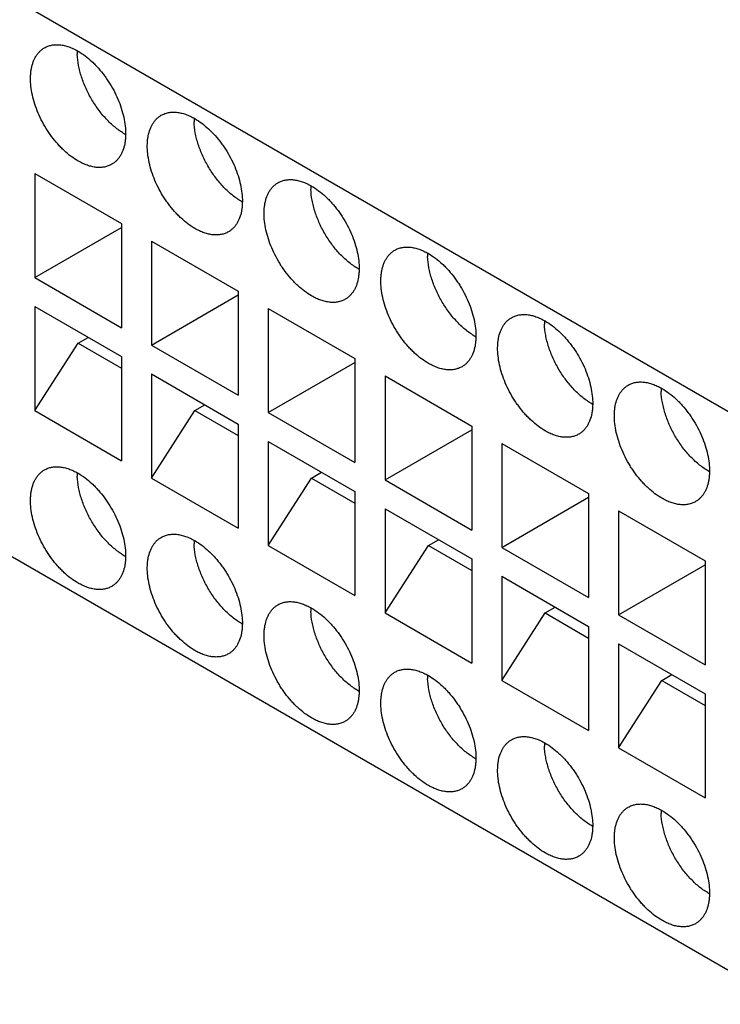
# Model space of a CAD drawing. Header units: inches. Extents: x 0 to 22, y 0 to 17.
# Tile 12 of 15: x 17.2 to 18.4, y 13.5 to 15.2. Entities that reach past the tile are written whole.
import ezdxf

# ---------------------------------------------------------------- set-up
doc = ezdxf.new("R2010")
doc.units = ezdxf.units.IN
doc.header["$LTSCALE"] = 1.21
doc.header["$MEASUREMENT"] = 0
doc.layers.get('0').update_dxf_attribs({"linetype": 'CONTINUOUS'})
doc.layers.add('02___PRT_ALL_AXES', color=7, linetype='CONTINUOUS')

msp = doc.modelspace()

# ---------------------------------------------------------------- linework, layer by layer
at = {"color": 7, "linetype": 'CONTINUOUS'}
for p, q in [((16.4216, 15.6695), (19.9293, 13.6442)), ((17.2262, 14.9333), (17.2262, 14.7598)), ((17.2262, 14.9333), (17.371, 14.8498)), ((17.371, 14.8498), (17.371, 14.6762)), ((17.2262, 14.7598), (17.371, 14.8433)), ((17.4211, 14.8208), (17.4211, 14.6472)), ((17.4211, 14.8208), (17.5658, 14.7372)), ((17.2262, 14.7598), (17.371, 14.6762)), ((16.4216, 14.7373), (19.9293, 12.712)), ((17.5658, 14.7372), (17.5658, 14.5637)), ((17.4211, 14.6472), (17.5658, 14.7308)), ((17.2262, 14.7115), (17.2262, 14.538)), ((17.2262, 14.7115), (17.371, 14.628)), ((17.6159, 14.7083), (17.6159, 14.5347)), ((17.6159, 14.7083), (17.7607, 14.6247)), ((17.2262, 14.538), (17.2986, 14.6505)), ((17.2986, 14.6505), (17.3153, 14.6601)), ((17.2986, 14.6505), (17.371, 14.6087)), ((17.4211, 14.6472), (17.5658, 14.5637)), ((17.371, 14.628), (17.371, 14.4544)), ((17.6159, 14.5347), (17.7607, 14.6183)), ((17.7607, 14.6247), (17.7607, 14.4511)), ((17.4211, 14.599), (17.4211, 14.4254)), ((17.4211, 14.599), (17.5658, 14.5154)), ((17.8108, 14.5958), (17.8108, 14.4222)), ((17.8108, 14.5958), (17.9556, 14.5122)), ((17.2262, 14.538), (17.371, 14.4544)), ((17.4211, 14.4254), (17.4934, 14.538)), ((17.4934, 14.538), (17.5101, 14.5476)), ((17.4934, 14.538), (17.5658, 14.4962)), ((17.6159, 14.5347), (17.7607, 14.4511)), ((17.5658, 14.5154), (17.5658, 14.3419)), ((17.8108, 14.4222), (17.9556, 14.5058)), ((17.9556, 14.5122), (17.9556, 14.3386)), ((17.6159, 14.4865), (17.6159, 14.3129)), ((17.6159, 14.4865), (17.7607, 14.4029)), ((18.0057, 14.4833), (18.0057, 14.3097)), ((18.0057, 14.4833), (18.1504, 14.3997)), ((17.4211, 14.4254), (17.5658, 14.3419)), ((17.6159, 14.3129), (17.6883, 14.4254)), ((17.6883, 14.4254), (17.705, 14.4351)), ((17.6883, 14.4254), (17.7607, 14.3836)), ((17.8108, 14.4222), (17.9556, 14.3386)), ((17.7607, 14.4029), (17.7607, 14.2293)), ((18.0057, 14.3097), (18.1504, 14.3933)), ((18.1504, 14.3997), (18.1504, 14.2261)), ((17.8108, 14.374), (17.8108, 14.2004)), ((17.8108, 14.374), (17.9556, 14.2904)), ((18.2006, 14.3708), (18.2006, 14.1972)), ((18.2006, 14.3708), (18.3453, 14.2872)), ((17.8832, 14.3129), (17.8999, 14.3226)), ((17.6159, 14.3129), (17.7607, 14.2293)), ((17.8108, 14.2004), (17.8832, 14.3129)), ((17.8832, 14.3129), (17.9556, 14.2711)), ((18.0057, 14.3097), (18.1504, 14.2261)), ((17.9556, 14.2904), (17.9556, 14.1168)), ((18.2006, 14.1972), (18.3453, 14.2808)), ((18.3453, 14.2872), (18.3453, 14.1136)), ((18.0057, 14.2615), (18.0057, 14.0879)), ((18.0057, 14.2615), (18.1504, 14.1779)), ((18.0781, 14.2004), (18.0948, 14.21)), ((17.8108, 14.2004), (17.9556, 14.1168)), ((18.0057, 14.0879), (18.0781, 14.2004)), ((18.0781, 14.2004), (18.1504, 14.1586)), ((18.2006, 14.1972), (18.3453, 14.1136)), ((18.1504, 14.1779), (18.1504, 14.0043)), ((18.2006, 14.149), (18.2006, 13.9754)), ((18.2006, 14.149), (18.3453, 14.0654)), ((18.2729, 14.0879), (18.2896, 14.0975)), ((18.0057, 14.0879), (18.1504, 14.0043)), ((18.2006, 13.9754), (18.2729, 14.0879)), ((18.2729, 14.0879), (18.3453, 14.0461)), ((18.3453, 14.0654), (18.3453, 13.8918)), ((18.2006, 13.9754), (18.3453, 13.8918))]:
    msp.add_line(p, q, dxfattribs=at)
at = {"layer": '02___PRT_ALL_AXES', "color": 7, "linetype": 'CONTINUOUS'}
for centre, radius, start, end in [((17.4066, 15.1367), 0.1094, 179.2036, 182.3125), ((17.6015, 15.0241), 0.1094, 179.2036, 182.3125), ((17.4282, 15.0888), 0.1034, 239.9976, 240.8472), ((17.7963, 14.9116), 0.1094, 179.2036, 182.3125), ((17.6231, 14.9763), 0.1034, 239.9976, 240.8472), ((17.9912, 14.7991), 0.1094, 179.2036, 182.3125), ((17.818, 14.8638), 0.1034, 239.9976, 240.8472), ((18.1861, 14.6866), 0.1094, 179.2036, 182.3125), ((18.0129, 14.7513), 0.1034, 239.9976, 240.8472), ((18.381, 14.5741), 0.1094, 179.2036, 182.3125), ((18.2077, 14.6388), 0.1034, 239.9976, 240.8472), ((18.4026, 14.5262), 0.1034, 239.9976, 240.8472), ((17.4066, 14.4327), 0.1094, 179.2036, 182.3125), ((17.6015, 14.3202), 0.1094, 179.2036, 182.3125), ((17.4282, 14.3849), 0.1034, 239.9976, 240.8472), ((17.7963, 14.2077), 0.1094, 179.2036, 182.3125), ((17.6231, 14.2723), 0.1034, 239.9976, 240.8472), ((17.9912, 14.0951), 0.1094, 179.2036, 182.3125), ((17.818, 14.1598), 0.1034, 239.9976, 240.8472), ((18.1861, 13.9826), 0.1094, 179.2036, 182.3125), ((18.0129, 14.0473), 0.1034, 239.9976, 240.8472), ((18.381, 13.8701), 0.1094, 179.2036, 182.3125), ((18.2077, 13.9348), 0.1034, 239.9976, 240.8472), ((18.4026, 13.8223), 0.1034, 239.9976, 240.8472)]:
    msp.add_arc(centre, radius, start, end, dxfattribs=at)
for points, knots in [([(17.2986, 14.9542), (17.2945, 14.9566), (17.2865, 14.9619), (17.2772, 14.9698), (17.2699, 14.9769), (17.2627, 14.9846), (17.256, 14.9929), (17.2497, 15.0018), (17.2437, 15.011), (17.2371, 15.023), (17.2303, 15.0378), (17.2251, 15.0528), (17.2214, 15.0677), (17.2194, 15.0821), (17.2191, 15.0937), (17.2197, 15.1024), (17.2209, 15.1104), (17.223, 15.118), (17.2259, 15.1248), (17.2285, 15.1294), (17.2314, 15.1336), (17.2348, 15.1373), (17.2384, 15.1404), (17.2411, 15.1422), (17.2425, 15.143)], [0, 0, 0, 0, 0.062335, 0.128715, 0.163168, 0.198321, 0.270276, 0.306859, 0.343664, 0.417387, 0.490402, 0.561677, 0.630266, 0.695344, 0.756283, 0.785089, 0.81275, 0.864642, 0.889025, 0.912472, 0.935113, 0.957114, 0.978671, 1, 1, 1, 1]), ([(17.2425, 15.143), (17.2443, 15.1441), (17.2482, 15.1459), (17.2545, 15.1477), (17.2613, 15.1484), (17.2684, 15.1482), (17.2757, 15.1469), (17.2833, 15.1447), (17.291, 15.1416), (17.296, 15.1389), (17.2986, 15.1375)], [0, 0, 0, 0, 0.108017, 0.218067, 0.33198, 0.451313, 0.577244, 0.710595, 0.851595, 1, 1, 1, 1]), ([(17.3765, 14.9992), (17.374, 15.0007), (17.3688, 15.004), (17.3614, 15.0095), (17.354, 15.0158), (17.3469, 15.0228), (17.34, 15.0304), (17.3335, 15.0385), (17.3274, 15.0471), (17.3217, 15.0561), (17.3165, 15.0654), (17.3118, 15.075), (17.3077, 15.0846), (17.3043, 15.0944), (17.3015, 15.1041), (17.2987, 15.1166), (17.2975, 15.1261), (17.2973, 15.1322)], [0, 0, 0, 0, 0.055512, 0.113568, 0.173853, 0.236035, 0.299797, 0.36481, 0.430725, 0.497149, 0.563673, 0.629893, 0.695417, 0.759861, 0.822859, 0.884087, 1, 1, 1, 1]), ([(17.2986, 15.1375), (17.3026, 15.1351), (17.3106, 15.1298), (17.3199, 15.1219), (17.3272, 15.1148), (17.3344, 15.1071), (17.3412, 15.0988), (17.3474, 15.0899), (17.3534, 15.0807), (17.3601, 15.0687), (17.3668, 15.0539), (17.372, 15.0388), (17.3757, 15.024), (17.3778, 15.0096), (17.3781, 14.998), (17.3774, 14.9892), (17.3762, 14.9812), (17.3742, 14.9737), (17.3712, 14.9669), (17.3687, 14.9623), (17.3657, 14.9581), (17.3624, 14.9544), (17.3587, 14.9512), (17.3561, 14.9495), (17.3547, 14.9487)], [0, 0, 0, 0, 0.062335, 0.128715, 0.163168, 0.198321, 0.270276, 0.306859, 0.343664, 0.417387, 0.490402, 0.561677, 0.630266, 0.695344, 0.756283, 0.785089, 0.81275, 0.864642, 0.889025, 0.912472, 0.935113, 0.957114, 0.978671, 1, 1, 1, 1]), ([(17.4934, 14.8417), (17.4894, 14.844), (17.4814, 14.8494), (17.4721, 14.8572), (17.4648, 14.8643), (17.4576, 14.8721), (17.4508, 14.8804), (17.4446, 14.8893), (17.4386, 14.8985), (17.4319, 14.9105), (17.4252, 14.9253), (17.42, 14.9403), (17.4163, 14.9552), (17.4142, 14.9696), (17.4139, 14.9812), (17.4146, 14.9899), (17.4158, 14.9979), (17.4179, 15.0055), (17.4208, 15.0123), (17.4234, 15.0169), (17.4263, 15.0211), (17.4296, 15.0247), (17.4333, 15.0279), (17.436, 15.0297), (17.4373, 15.0305)], [0, 0, 0, 0, 0.062335, 0.128715, 0.163168, 0.198321, 0.270276, 0.306859, 0.343664, 0.417387, 0.490402, 0.561677, 0.630266, 0.695344, 0.756283, 0.785089, 0.81275, 0.864642, 0.889025, 0.912472, 0.935113, 0.957114, 0.978671, 1, 1, 1, 1]), ([(17.4373, 15.0305), (17.4392, 15.0316), (17.4431, 15.0334), (17.4494, 15.0351), (17.4561, 15.0359), (17.4632, 15.0356), (17.4706, 15.0344), (17.4782, 15.0322), (17.4859, 15.029), (17.4909, 15.0264), (17.4934, 15.0249)], [0, 0, 0, 0, 0.108017, 0.218067, 0.33198, 0.451313, 0.577244, 0.710595, 0.851595, 1, 1, 1, 1]), ([(17.5714, 14.8867), (17.5688, 14.8882), (17.5637, 14.8915), (17.5562, 14.897), (17.5489, 14.9033), (17.5418, 14.9103), (17.5349, 14.9179), (17.5284, 14.926), (17.5223, 14.9346), (17.5166, 14.9436), (17.5114, 14.9529), (17.5067, 14.9624), (17.5026, 14.9721), (17.4991, 14.9818), (17.4963, 14.9915), (17.4935, 15.0041), (17.4924, 15.0135), (17.4921, 15.0197)], [0, 0, 0, 0, 0.055512, 0.113568, 0.173853, 0.236035, 0.299797, 0.36481, 0.430725, 0.497149, 0.563673, 0.629893, 0.695417, 0.759861, 0.822859, 0.884087, 1, 1, 1, 1]), ([(17.4934, 15.0249), (17.4975, 15.0226), (17.5055, 15.0173), (17.5148, 15.0094), (17.5221, 15.0023), (17.5293, 14.9946), (17.536, 14.9862), (17.5423, 14.9774), (17.5483, 14.9682), (17.555, 14.9562), (17.5617, 14.9413), (17.5669, 14.9263), (17.5706, 14.9115), (17.5726, 14.8971), (17.5729, 14.8855), (17.5723, 14.8767), (17.5711, 14.8687), (17.569, 14.8612), (17.5661, 14.8543), (17.5635, 14.8497), (17.5606, 14.8456), (17.5573, 14.8419), (17.5536, 14.8387), (17.5509, 14.837), (17.5496, 14.8362)], [0, 0, 0, 0, 0.062335, 0.128715, 0.163168, 0.198321, 0.270276, 0.306859, 0.343664, 0.417387, 0.490402, 0.561677, 0.630266, 0.695344, 0.756283, 0.785089, 0.81275, 0.864642, 0.889025, 0.912472, 0.935113, 0.957114, 0.978671, 1, 1, 1, 1]), ([(17.3547, 14.9487), (17.3528, 14.9476), (17.3489, 14.9458), (17.3426, 14.944), (17.3359, 14.9433), (17.3288, 14.9435), (17.3214, 14.9448), (17.3139, 14.947), (17.3062, 14.9501), (17.3011, 14.9528), (17.2986, 14.9542)], [0, 0, 0, 0, 0.108017, 0.218067, 0.33198, 0.451313, 0.577244, 0.710595, 0.851595, 1, 1, 1, 1]), ([(17.6883, 14.7292), (17.6843, 14.7315), (17.6763, 14.7369), (17.6669, 14.7447), (17.6597, 14.7518), (17.6525, 14.7596), (17.6457, 14.7679), (17.6394, 14.7768), (17.6335, 14.786), (17.6268, 14.798), (17.6201, 14.8128), (17.6148, 14.8278), (17.6112, 14.8427), (17.6091, 14.8571), (17.6088, 14.8687), (17.6095, 14.8774), (17.6107, 14.8854), (17.6127, 14.8929), (17.6157, 14.8998), (17.6182, 14.9044), (17.6212, 14.9085), (17.6245, 14.9122), (17.6282, 14.9154), (17.6308, 14.9172), (17.6322, 14.918)], [0, 0, 0, 0, 0.062335, 0.128715, 0.163168, 0.198321, 0.270276, 0.306859, 0.343664, 0.417387, 0.490402, 0.561677, 0.630266, 0.695344, 0.756283, 0.785089, 0.81275, 0.864642, 0.889025, 0.912472, 0.935113, 0.957114, 0.978671, 1, 1, 1, 1]), ([(17.6322, 14.918), (17.6341, 14.919), (17.638, 14.9209), (17.6443, 14.9226), (17.651, 14.9234), (17.6581, 14.9231), (17.6655, 14.9219), (17.673, 14.9197), (17.6807, 14.9165), (17.6858, 14.9139), (17.6883, 14.9124)], [0, 0, 0, 0, 0.108017, 0.218067, 0.33198, 0.451313, 0.577244, 0.710595, 0.851595, 1, 1, 1, 1]), ([(17.6883, 14.9124), (17.6923, 14.9101), (17.7004, 14.9047), (17.7097, 14.8969), (17.717, 14.8898), (17.7242, 14.8821), (17.7309, 14.8737), (17.7372, 14.8649), (17.7431, 14.8556), (17.7498, 14.8437), (17.7565, 14.8288), (17.7618, 14.8138), (17.7655, 14.7989), (17.7675, 14.7845), (17.7678, 14.773), (17.7671, 14.7642), (17.7659, 14.7562), (17.7639, 14.7487), (17.761, 14.7418), (17.7584, 14.7372), (17.7555, 14.7331), (17.7521, 14.7294), (17.7485, 14.7262), (17.7458, 14.7244), (17.7444, 14.7236)], [0, 0, 0, 0, 0.062335, 0.128715, 0.163168, 0.198321, 0.270276, 0.306859, 0.343664, 0.417387, 0.490402, 0.561677, 0.630266, 0.695344, 0.756283, 0.785089, 0.81275, 0.864642, 0.889025, 0.912472, 0.935113, 0.957114, 0.978671, 1, 1, 1, 1]), ([(17.7663, 14.7742), (17.7637, 14.7757), (17.7586, 14.779), (17.7511, 14.7845), (17.7438, 14.7908), (17.7366, 14.7978), (17.7298, 14.8054), (17.7233, 14.8135), (17.7171, 14.8221), (17.7114, 14.8311), (17.7062, 14.8404), (17.7016, 14.8499), (17.6975, 14.8596), (17.694, 14.8693), (17.6912, 14.879), (17.6884, 14.8916), (17.6873, 14.901), (17.687, 14.9072)], [0, 0, 0, 0, 0.055512, 0.113568, 0.173853, 0.236035, 0.299797, 0.36481, 0.430725, 0.497149, 0.563673, 0.629893, 0.695417, 0.759861, 0.822859, 0.884087, 1, 1, 1, 1]), ([(17.5496, 14.8362), (17.5477, 14.8351), (17.5438, 14.8333), (17.5375, 14.8315), (17.5307, 14.8308), (17.5237, 14.831), (17.5163, 14.8322), (17.5087, 14.8345), (17.501, 14.8376), (17.496, 14.8403), (17.4934, 14.8417)], [0, 0, 0, 0, 0.108017, 0.218067, 0.33198, 0.451313, 0.577244, 0.710595, 0.851595, 1, 1, 1, 1]), ([(17.8832, 14.6167), (17.8792, 14.619), (17.8712, 14.6244), (17.8618, 14.6322), (17.8546, 14.6393), (17.8473, 14.647), (17.8406, 14.6554), (17.8343, 14.6642), (17.8284, 14.6735), (17.8217, 14.6854), (17.815, 14.7003), (17.8097, 14.7153), (17.806, 14.7302), (17.804, 14.7446), (17.8037, 14.7562), (17.8044, 14.7649), (17.8056, 14.7729), (17.8076, 14.7804), (17.8105, 14.7873), (17.8131, 14.7919), (17.8161, 14.796), (17.8194, 14.7997), (17.823, 14.8029), (17.8257, 14.8047), (17.8271, 14.8055)], [0, 0, 0, 0, 0.062335, 0.128715, 0.163168, 0.198321, 0.270276, 0.306859, 0.343664, 0.417387, 0.490402, 0.561677, 0.630266, 0.695344, 0.756283, 0.785089, 0.81275, 0.864642, 0.889025, 0.912472, 0.935113, 0.957114, 0.978671, 1, 1, 1, 1]), ([(17.8271, 14.8055), (17.8289, 14.8065), (17.8328, 14.8084), (17.8392, 14.8101), (17.8459, 14.8109), (17.853, 14.8106), (17.8603, 14.8094), (17.8679, 14.8072), (17.8756, 14.804), (17.8807, 14.8014), (17.8832, 14.7999)], [0, 0, 0, 0, 0.108017, 0.218067, 0.33198, 0.451313, 0.577244, 0.710595, 0.851595, 1, 1, 1, 1]), ([(17.8832, 14.7999), (17.8872, 14.7976), (17.8952, 14.7922), (17.9046, 14.7844), (17.9118, 14.7773), (17.919, 14.7696), (17.9258, 14.7612), (17.9321, 14.7524), (17.938, 14.7431), (17.9447, 14.7312), (17.9514, 14.7163), (17.9567, 14.7013), (17.9604, 14.6864), (17.9624, 14.672), (17.9627, 14.6604), (17.962, 14.6517), (17.9608, 14.6437), (17.9588, 14.6362), (17.9558, 14.6293), (17.9533, 14.6247), (17.9503, 14.6206), (17.947, 14.6169), (17.9433, 14.6137), (17.9407, 14.6119), (17.9393, 14.6111)], [0, 0, 0, 0, 0.062335, 0.128715, 0.163168, 0.198321, 0.270276, 0.306859, 0.343664, 0.417387, 0.490402, 0.561677, 0.630266, 0.695344, 0.756283, 0.785089, 0.81275, 0.864642, 0.889025, 0.912472, 0.935113, 0.957114, 0.978671, 1, 1, 1, 1]), ([(17.9611, 14.6617), (17.9586, 14.6632), (17.9534, 14.6664), (17.946, 14.672), (17.9386, 14.6783), (17.9315, 14.6853), (17.9247, 14.6929), (17.9181, 14.701), (17.912, 14.7096), (17.9063, 14.7186), (17.9011, 14.7279), (17.8964, 14.7374), (17.8924, 14.7471), (17.8889, 14.7568), (17.8861, 14.7665), (17.8833, 14.7791), (17.8821, 14.7885), (17.8819, 14.7947)], [0, 0, 0, 0, 0.055512, 0.113568, 0.173853, 0.236035, 0.299797, 0.36481, 0.430725, 0.497149, 0.563673, 0.629893, 0.695417, 0.759861, 0.822859, 0.884087, 1, 1, 1, 1]), ([(17.7444, 14.7236), (17.7426, 14.7226), (17.7387, 14.7208), (17.7324, 14.719), (17.7256, 14.7182), (17.7185, 14.7185), (17.7112, 14.7197), (17.7036, 14.7219), (17.6959, 14.7251), (17.6908, 14.7277), (17.6883, 14.7292)], [0, 0, 0, 0, 0.108017, 0.218067, 0.33198, 0.451313, 0.577244, 0.710595, 0.851595, 1, 1, 1, 1]), ([(18.0781, 14.5042), (18.074, 14.5065), (18.066, 14.5118), (18.0567, 14.5197), (18.0494, 14.5268), (18.0422, 14.5345), (18.0355, 14.5429), (18.0292, 14.5517), (18.0232, 14.5609), (18.0165, 14.5729), (18.0098, 14.5878), (18.0046, 14.6028), (18.0009, 14.6176), (17.9989, 14.6321), (17.9986, 14.6436), (17.9992, 14.6524), (18.0004, 14.6604), (18.0025, 14.6679), (18.0054, 14.6748), (18.008, 14.6794), (18.0109, 14.6835), (18.0142, 14.6872), (18.0179, 14.6904), (18.0206, 14.6922), (18.022, 14.6929)], [0, 0, 0, 0, 0.062335, 0.128715, 0.163168, 0.198321, 0.270276, 0.306859, 0.343664, 0.417387, 0.490402, 0.561677, 0.630266, 0.695344, 0.756283, 0.785089, 0.81275, 0.864642, 0.889025, 0.912472, 0.935113, 0.957114, 0.978671, 1, 1, 1, 1]), ([(18.022, 14.6929), (18.0238, 14.694), (18.0277, 14.6958), (18.034, 14.6976), (18.0408, 14.6983), (18.0478, 14.6981), (18.0552, 14.6969), (18.0628, 14.6946), (18.0705, 14.6915), (18.0755, 14.6888), (18.0781, 14.6874)], [0, 0, 0, 0, 0.108017, 0.218067, 0.33198, 0.451313, 0.577244, 0.710595, 0.851595, 1, 1, 1, 1]), ([(18.0781, 14.6874), (18.0821, 14.6851), (18.0901, 14.6797), (18.0994, 14.6719), (18.1067, 14.6648), (18.1139, 14.657), (18.1207, 14.6487), (18.1269, 14.6398), (18.1329, 14.6306), (18.1396, 14.6186), (18.1463, 14.6038), (18.1515, 14.5888), (18.1552, 14.5739), (18.1573, 14.5595), (18.1576, 14.5479), (18.1569, 14.5392), (18.1557, 14.5312), (18.1537, 14.5236), (18.1507, 14.5168), (18.1481, 14.5122), (18.1452, 14.508), (18.1419, 14.5044), (18.1382, 14.5012), (18.1355, 14.4994), (18.1342, 14.4986)], [0, 0, 0, 0, 0.062335, 0.128715, 0.163168, 0.198321, 0.270276, 0.306859, 0.343664, 0.417387, 0.490402, 0.561677, 0.630266, 0.695344, 0.756283, 0.785089, 0.81275, 0.864642, 0.889025, 0.912472, 0.935113, 0.957114, 0.978671, 1, 1, 1, 1]), ([(18.156, 14.5492), (18.1534, 14.5507), (18.1483, 14.5539), (18.1408, 14.5595), (18.1335, 14.5658), (18.1264, 14.5728), (18.1195, 14.5803), (18.113, 14.5885), (18.1069, 14.5971), (18.1012, 14.606), (18.096, 14.6154), (18.0913, 14.6249), (18.0872, 14.6346), (18.0838, 14.6443), (18.081, 14.654), (18.0782, 14.6665), (18.077, 14.676), (18.0768, 14.6822)], [0, 0, 0, 0, 0.055512, 0.113568, 0.173853, 0.236035, 0.299797, 0.36481, 0.430725, 0.497149, 0.563673, 0.629893, 0.695417, 0.759861, 0.822859, 0.884087, 1, 1, 1, 1]), ([(17.9393, 14.6111), (17.9375, 14.6101), (17.9335, 14.6082), (17.9272, 14.6065), (17.9205, 14.6057), (17.9134, 14.606), (17.906, 14.6072), (17.8985, 14.6094), (17.8908, 14.6126), (17.8857, 14.6152), (17.8832, 14.6167)], [0, 0, 0, 0, 0.108017, 0.218067, 0.33198, 0.451313, 0.577244, 0.710595, 0.851595, 1, 1, 1, 1]), ([(18.2168, 14.5804), (18.2187, 14.5815), (18.2226, 14.5833), (18.2289, 14.5851), (18.2356, 14.5858), (18.2427, 14.5856), (18.2501, 14.5843), (18.2576, 14.5821), (18.2654, 14.579), (18.2704, 14.5763), (18.2729, 14.5749)], [0, 0, 0, 0, 0.108017, 0.218067, 0.33198, 0.451313, 0.577244, 0.710595, 0.851595, 1, 1, 1, 1]), ([(18.2729, 14.3916), (18.2689, 14.394), (18.2609, 14.3993), (18.2516, 14.4072), (18.2443, 14.4143), (18.2371, 14.422), (18.2303, 14.4303), (18.2241, 14.4392), (18.2181, 14.4484), (18.2114, 14.4604), (18.2047, 14.4752), (18.1995, 14.4903), (18.1958, 14.5051), (18.1937, 14.5195), (18.1934, 14.5311), (18.1941, 14.5399), (18.1953, 14.5479), (18.1973, 14.5554), (18.2003, 14.5622), (18.2028, 14.5668), (18.2058, 14.571), (18.2091, 14.5747), (18.2128, 14.5779), (18.2154, 14.5796), (18.2168, 14.5804)], [0, 0, 0, 0, 0.062335, 0.128715, 0.163168, 0.198321, 0.270276, 0.306859, 0.343664, 0.417387, 0.490402, 0.561677, 0.630266, 0.695344, 0.756283, 0.785089, 0.81275, 0.864642, 0.889025, 0.912472, 0.935113, 0.957114, 0.978671, 1, 1, 1, 1]), ([(18.3509, 14.4367), (18.3483, 14.4381), (18.3432, 14.4414), (18.3357, 14.447), (18.3284, 14.4533), (18.3213, 14.4602), (18.3144, 14.4678), (18.3079, 14.4759), (18.3017, 14.4845), (18.296, 14.4935), (18.2908, 14.5028), (18.2862, 14.5124), (18.2821, 14.522), (18.2786, 14.5318), (18.2758, 14.5415), (18.273, 14.554), (18.2719, 14.5635), (18.2716, 14.5697)], [0, 0, 0, 0, 0.055512, 0.113568, 0.173853, 0.236035, 0.299797, 0.36481, 0.430725, 0.497149, 0.563673, 0.629893, 0.695417, 0.759861, 0.822859, 0.884087, 1, 1, 1, 1]), ([(18.2729, 14.5749), (18.277, 14.5725), (18.285, 14.5672), (18.2943, 14.5593), (18.3016, 14.5523), (18.3088, 14.5445), (18.3155, 14.5362), (18.3218, 14.5273), (18.3278, 14.5181), (18.3344, 14.5061), (18.3412, 14.4913), (18.3464, 14.4763), (18.3501, 14.4614), (18.3521, 14.447), (18.3524, 14.4354), (18.3518, 14.4267), (18.3506, 14.4187), (18.3485, 14.4111), (18.3456, 14.4043), (18.343, 14.3997), (18.3401, 14.3955), (18.3368, 14.3918), (18.3331, 14.3887), (18.3304, 14.3869), (18.329, 14.3861)], [0, 0, 0, 0, 0.062335, 0.128715, 0.163168, 0.198321, 0.270276, 0.306859, 0.343664, 0.417387, 0.490402, 0.561677, 0.630266, 0.695344, 0.756283, 0.785089, 0.81275, 0.864642, 0.889025, 0.912472, 0.935113, 0.957114, 0.978671, 1, 1, 1, 1]), ([(18.1342, 14.4986), (18.1323, 14.4975), (18.1284, 14.4957), (18.1221, 14.494), (18.1154, 14.4932), (18.1083, 14.4935), (18.1009, 14.4947), (18.0933, 14.4969), (18.0856, 14.5001), (18.0806, 14.5027), (18.0781, 14.5042)], [0, 0, 0, 0, 0.108017, 0.218067, 0.33198, 0.451313, 0.577244, 0.710595, 0.851595, 1, 1, 1, 1]), ([(17.2986, 14.2503), (17.2945, 14.2526), (17.2865, 14.2579), (17.2772, 14.2658), (17.2699, 14.2729), (17.2627, 14.2806), (17.256, 14.289), (17.2497, 14.2978), (17.2437, 14.307), (17.2371, 14.319), (17.2303, 14.3339), (17.2251, 14.3489), (17.2214, 14.3637), (17.2194, 14.3782), (17.2191, 14.3897), (17.2197, 14.3985), (17.2209, 14.4065), (17.223, 14.414), (17.2259, 14.4209), (17.2285, 14.4255), (17.2314, 14.4296), (17.2348, 14.4333), (17.2384, 14.4365), (17.2411, 14.4383), (17.2425, 14.439)], [0, 0, 0, 0, 0.062335, 0.128715, 0.163168, 0.198321, 0.270276, 0.306859, 0.343664, 0.417387, 0.490402, 0.561677, 0.630266, 0.695344, 0.756283, 0.785089, 0.81275, 0.864642, 0.889025, 0.912472, 0.935113, 0.957114, 0.978671, 1, 1, 1, 1]), ([(17.2425, 14.439), (17.2443, 14.4401), (17.2482, 14.4419), (17.2545, 14.4437), (17.2613, 14.4444), (17.2684, 14.4442), (17.2757, 14.443), (17.2833, 14.4407), (17.291, 14.4376), (17.296, 14.435), (17.2986, 14.4335)], [0, 0, 0, 0, 0.108017, 0.218067, 0.33198, 0.451313, 0.577244, 0.710595, 0.851595, 1, 1, 1, 1]), ([(17.3765, 14.2953), (17.374, 14.2968), (17.3688, 14.3), (17.3614, 14.3056), (17.354, 14.3119), (17.3469, 14.3189), (17.34, 14.3264), (17.3335, 14.3346), (17.3274, 14.3432), (17.3217, 14.3522), (17.3165, 14.3615), (17.3118, 14.371), (17.3077, 14.3807), (17.3043, 14.3904), (17.3015, 14.4001), (17.2987, 14.4126), (17.2975, 14.4221), (17.2973, 14.4283)], [0, 0, 0, 0, 0.055512, 0.113568, 0.173853, 0.236035, 0.299797, 0.36481, 0.430725, 0.497149, 0.563673, 0.629893, 0.695417, 0.759861, 0.822859, 0.884087, 1, 1, 1, 1]), ([(17.2986, 14.4335), (17.3026, 14.4312), (17.3106, 14.4258), (17.3199, 14.418), (17.3272, 14.4109), (17.3344, 14.4031), (17.3412, 14.3948), (17.3474, 14.3859), (17.3534, 14.3767), (17.3601, 14.3647), (17.3668, 14.3499), (17.372, 14.3349), (17.3757, 14.32), (17.3778, 14.3056), (17.3781, 14.294), (17.3774, 14.2853), (17.3762, 14.2773), (17.3742, 14.2697), (17.3712, 14.2629), (17.3687, 14.2583), (17.3657, 14.2541), (17.3624, 14.2505), (17.3587, 14.2473), (17.3561, 14.2455), (17.3547, 14.2447)], [0, 0, 0, 0, 0.062335, 0.128715, 0.163168, 0.198321, 0.270276, 0.306859, 0.343664, 0.417387, 0.490402, 0.561677, 0.630266, 0.695344, 0.756283, 0.785089, 0.81275, 0.864642, 0.889025, 0.912472, 0.935113, 0.957114, 0.978671, 1, 1, 1, 1]), ([(18.329, 14.3861), (18.3272, 14.385), (18.3233, 14.3832), (18.317, 14.3815), (18.3102, 14.3807), (18.3032, 14.3809), (18.2958, 14.3822), (18.2882, 14.3844), (18.2805, 14.3875), (18.2755, 14.3902), (18.2729, 14.3916)], [0, 0, 0, 0, 0.108017, 0.218067, 0.33198, 0.451313, 0.577244, 0.710595, 0.851595, 1, 1, 1, 1]), ([(17.4934, 14.1378), (17.4894, 14.1401), (17.4814, 14.1454), (17.4721, 14.1533), (17.4648, 14.1604), (17.4576, 14.1681), (17.4508, 14.1764), (17.4446, 14.1853), (17.4386, 14.1945), (17.4319, 14.2065), (17.4252, 14.2213), (17.42, 14.2364), (17.4163, 14.2512), (17.4142, 14.2656), (17.4139, 14.2772), (17.4146, 14.286), (17.4158, 14.294), (17.4179, 14.3015), (17.4208, 14.3083), (17.4234, 14.3129), (17.4263, 14.3171), (17.4296, 14.3208), (17.4333, 14.324), (17.436, 14.3257), (17.4373, 14.3265)], [0, 0, 0, 0, 0.062335, 0.128715, 0.163168, 0.198321, 0.270276, 0.306859, 0.343664, 0.417387, 0.490402, 0.561677, 0.630266, 0.695344, 0.756283, 0.785089, 0.81275, 0.864642, 0.889025, 0.912472, 0.935113, 0.957114, 0.978671, 1, 1, 1, 1]), ([(17.4373, 14.3265), (17.4392, 14.3276), (17.4431, 14.3294), (17.4494, 14.3312), (17.4561, 14.3319), (17.4632, 14.3317), (17.4706, 14.3304), (17.4782, 14.3282), (17.4859, 14.3251), (17.4909, 14.3224), (17.4934, 14.321)], [0, 0, 0, 0, 0.108017, 0.218067, 0.33198, 0.451313, 0.577244, 0.710595, 0.851595, 1, 1, 1, 1]), ([(17.5714, 14.1828), (17.5688, 14.1842), (17.5637, 14.1875), (17.5562, 14.1931), (17.5489, 14.1994), (17.5418, 14.2063), (17.5349, 14.2139), (17.5284, 14.222), (17.5223, 14.2306), (17.5166, 14.2396), (17.5114, 14.2489), (17.5067, 14.2585), (17.5026, 14.2681), (17.4991, 14.2779), (17.4963, 14.2876), (17.4935, 14.3001), (17.4924, 14.3096), (17.4921, 14.3158)], [0, 0, 0, 0, 0.055512, 0.113568, 0.173853, 0.236035, 0.299797, 0.36481, 0.430725, 0.497149, 0.563673, 0.629893, 0.695417, 0.759861, 0.822859, 0.884087, 1, 1, 1, 1]), ([(17.4934, 14.321), (17.4975, 14.3186), (17.5055, 14.3133), (17.5148, 14.3054), (17.5221, 14.2984), (17.5293, 14.2906), (17.536, 14.2823), (17.5423, 14.2734), (17.5483, 14.2642), (17.555, 14.2522), (17.5617, 14.2374), (17.5669, 14.2224), (17.5706, 14.2075), (17.5726, 14.1931), (17.5729, 14.1815), (17.5723, 14.1728), (17.5711, 14.1648), (17.569, 14.1572), (17.5661, 14.1504), (17.5635, 14.1458), (17.5606, 14.1416), (17.5573, 14.1379), (17.5536, 14.1348), (17.5509, 14.133), (17.5496, 14.1322)], [0, 0, 0, 0, 0.062335, 0.128715, 0.163168, 0.198321, 0.270276, 0.306859, 0.343664, 0.417387, 0.490402, 0.561677, 0.630266, 0.695344, 0.756283, 0.785089, 0.81275, 0.864642, 0.889025, 0.912472, 0.935113, 0.957114, 0.978671, 1, 1, 1, 1]), ([(17.3547, 14.2447), (17.3528, 14.2436), (17.3489, 14.2418), (17.3426, 14.2401), (17.3359, 14.2393), (17.3288, 14.2396), (17.3214, 14.2408), (17.3139, 14.243), (17.3062, 14.2462), (17.3011, 14.2488), (17.2986, 14.2503)], [0, 0, 0, 0, 0.108017, 0.218067, 0.33198, 0.451313, 0.577244, 0.710595, 0.851595, 1, 1, 1, 1]), ([(17.6883, 14.0252), (17.6843, 14.0276), (17.6763, 14.0329), (17.6669, 14.0408), (17.6597, 14.0479), (17.6525, 14.0556), (17.6457, 14.0639), (17.6394, 14.0728), (17.6335, 14.082), (17.6268, 14.094), (17.6201, 14.1088), (17.6148, 14.1238), (17.6112, 14.1387), (17.6091, 14.1531), (17.6088, 14.1647), (17.6095, 14.1734), (17.6107, 14.1814), (17.6127, 14.189), (17.6157, 14.1958), (17.6182, 14.2004), (17.6212, 14.2046), (17.6245, 14.2083), (17.6282, 14.2114), (17.6308, 14.2132), (17.6322, 14.214)], [0, 0, 0, 0, 0.062335, 0.128715, 0.163168, 0.198321, 0.270276, 0.306859, 0.343664, 0.417387, 0.490402, 0.561677, 0.630266, 0.695344, 0.756283, 0.785089, 0.81275, 0.864642, 0.889025, 0.912472, 0.935113, 0.957114, 0.978671, 1, 1, 1, 1]), ([(17.6322, 14.214), (17.6341, 14.2151), (17.638, 14.2169), (17.6443, 14.2187), (17.651, 14.2194), (17.6581, 14.2192), (17.6655, 14.2179), (17.673, 14.2157), (17.6807, 14.2126), (17.6858, 14.2099), (17.6883, 14.2085)], [0, 0, 0, 0, 0.108017, 0.218067, 0.33198, 0.451313, 0.577244, 0.710595, 0.851595, 1, 1, 1, 1]), ([(17.6883, 14.2085), (17.6923, 14.2061), (17.7004, 14.2008), (17.7097, 14.1929), (17.717, 14.1858), (17.7242, 14.1781), (17.7309, 14.1698), (17.7372, 14.1609), (17.7431, 14.1517), (17.7498, 14.1397), (17.7565, 14.1249), (17.7618, 14.1098), (17.7655, 14.095), (17.7675, 14.0806), (17.7678, 14.069), (17.7671, 14.0602), (17.7659, 14.0522), (17.7639, 14.0447), (17.761, 14.0379), (17.7584, 14.0333), (17.7555, 14.0291), (17.7521, 14.0254), (17.7485, 14.0223), (17.7458, 14.0205), (17.7444, 14.0197)], [0, 0, 0, 0, 0.062335, 0.128715, 0.163168, 0.198321, 0.270276, 0.306859, 0.343664, 0.417387, 0.490402, 0.561677, 0.630266, 0.695344, 0.756283, 0.785089, 0.81275, 0.864642, 0.889025, 0.912472, 0.935113, 0.957114, 0.978671, 1, 1, 1, 1]), ([(17.7663, 14.0702), (17.7637, 14.0717), (17.7586, 14.075), (17.7511, 14.0806), (17.7438, 14.0868), (17.7366, 14.0938), (17.7298, 14.1014), (17.7233, 14.1095), (17.7171, 14.1181), (17.7114, 14.1271), (17.7062, 14.1364), (17.7016, 14.146), (17.6975, 14.1556), (17.694, 14.1654), (17.6912, 14.1751), (17.6884, 14.1876), (17.6873, 14.1971), (17.687, 14.2033)], [0, 0, 0, 0, 0.055512, 0.113568, 0.173853, 0.236035, 0.299797, 0.36481, 0.430725, 0.497149, 0.563673, 0.629893, 0.695417, 0.759861, 0.822859, 0.884087, 1, 1, 1, 1]), ([(17.5496, 14.1322), (17.5477, 14.1311), (17.5438, 14.1293), (17.5375, 14.1276), (17.5307, 14.1268), (17.5237, 14.127), (17.5163, 14.1283), (17.5087, 14.1305), (17.501, 14.1336), (17.496, 14.1363), (17.4934, 14.1378)], [0, 0, 0, 0, 0.108017, 0.218067, 0.33198, 0.451313, 0.577244, 0.710595, 0.851595, 1, 1, 1, 1]), ([(17.8832, 13.9127), (17.8792, 13.915), (17.8712, 13.9204), (17.8618, 13.9282), (17.8546, 13.9353), (17.8473, 13.9431), (17.8406, 13.9514), (17.8343, 13.9603), (17.8284, 13.9695), (17.8217, 13.9815), (17.815, 13.9963), (17.8097, 14.0113), (17.806, 14.0262), (17.804, 14.0406), (17.8037, 14.0522), (17.8044, 14.0609), (17.8056, 14.0689), (17.8076, 14.0765), (17.8105, 14.0833), (17.8131, 14.0879), (17.8161, 14.0921), (17.8194, 14.0957), (17.823, 14.0989), (17.8257, 14.1007), (17.8271, 14.1015)], [0, 0, 0, 0, 0.062335, 0.128715, 0.163168, 0.198321, 0.270276, 0.306859, 0.343664, 0.417387, 0.490402, 0.561677, 0.630266, 0.695344, 0.756283, 0.785089, 0.81275, 0.864642, 0.889025, 0.912472, 0.935113, 0.957114, 0.978671, 1, 1, 1, 1]), ([(17.8271, 14.1015), (17.8289, 14.1026), (17.8328, 14.1044), (17.8392, 14.1061), (17.8459, 14.1069), (17.853, 14.1066), (17.8603, 14.1054), (17.8679, 14.1032), (17.8756, 14.1), (17.8807, 14.0974), (17.8832, 14.0959)], [0, 0, 0, 0, 0.108017, 0.218067, 0.33198, 0.451313, 0.577244, 0.710595, 0.851595, 1, 1, 1, 1]), ([(17.8832, 14.0959), (17.8872, 14.0936), (17.8952, 14.0883), (17.9046, 14.0804), (17.9118, 14.0733), (17.919, 14.0656), (17.9258, 14.0572), (17.9321, 14.0484), (17.938, 14.0392), (17.9447, 14.0272), (17.9514, 14.0123), (17.9567, 13.9973), (17.9604, 13.9825), (17.9624, 13.9681), (17.9627, 13.9565), (17.962, 13.9477), (17.9608, 13.9397), (17.9588, 13.9322), (17.9558, 13.9254), (17.9533, 13.9207), (17.9503, 13.9166), (17.947, 13.9129), (17.9433, 13.9097), (17.9407, 13.908), (17.9393, 13.9072)], [0, 0, 0, 0, 0.062335, 0.128715, 0.163168, 0.198321, 0.270276, 0.306859, 0.343664, 0.417387, 0.490402, 0.561677, 0.630266, 0.695344, 0.756283, 0.785089, 0.81275, 0.864642, 0.889025, 0.912472, 0.935113, 0.957114, 0.978671, 1, 1, 1, 1]), ([(17.9611, 13.9577), (17.9586, 13.9592), (17.9534, 13.9625), (17.946, 13.968), (17.9386, 13.9743), (17.9315, 13.9813), (17.9247, 13.9889), (17.9181, 13.997), (17.912, 14.0056), (17.9063, 14.0146), (17.9011, 14.0239), (17.8964, 14.0334), (17.8924, 14.0431), (17.8889, 14.0528), (17.8861, 14.0625), (17.8833, 14.0751), (17.8821, 14.0845), (17.8819, 14.0907)], [0, 0, 0, 0, 0.055512, 0.113568, 0.173853, 0.236035, 0.299797, 0.36481, 0.430725, 0.497149, 0.563673, 0.629893, 0.695417, 0.759861, 0.822859, 0.884087, 1, 1, 1, 1]), ([(17.7444, 14.0197), (17.7426, 14.0186), (17.7387, 14.0168), (17.7324, 14.015), (17.7256, 14.0143), (17.7185, 14.0145), (17.7112, 14.0158), (17.7036, 14.018), (17.6959, 14.0211), (17.6908, 14.0238), (17.6883, 14.0252)], [0, 0, 0, 0, 0.108017, 0.218067, 0.33198, 0.451313, 0.577244, 0.710595, 0.851595, 1, 1, 1, 1]), ([(18.022, 13.989), (18.0238, 13.99), (18.0277, 13.9919), (18.034, 13.9936), (18.0408, 13.9944), (18.0478, 13.9941), (18.0552, 13.9929), (18.0628, 13.9907), (18.0705, 13.9875), (18.0755, 13.9849), (18.0781, 13.9834)], [0, 0, 0, 0, 0.108017, 0.218067, 0.33198, 0.451313, 0.577244, 0.710595, 0.851595, 1, 1, 1, 1]), ([(18.0781, 13.8002), (18.074, 13.8025), (18.066, 13.8079), (18.0567, 13.8157), (18.0494, 13.8228), (18.0422, 13.8306), (18.0355, 13.8389), (18.0292, 13.8478), (18.0232, 13.857), (18.0165, 13.869), (18.0098, 13.8838), (18.0046, 13.8988), (18.0009, 13.9137), (17.9989, 13.9281), (17.9986, 13.9397), (17.9992, 13.9484), (18.0004, 13.9564), (18.0025, 13.9639), (18.0054, 13.9708), (18.008, 13.9754), (18.0109, 13.9795), (18.0142, 13.9832), (18.0179, 13.9864), (18.0206, 13.9882), (18.022, 13.989)], [0, 0, 0, 0, 0.062335, 0.128715, 0.163168, 0.198321, 0.270276, 0.306859, 0.343664, 0.417387, 0.490402, 0.561677, 0.630266, 0.695344, 0.756283, 0.785089, 0.81275, 0.864642, 0.889025, 0.912472, 0.935113, 0.957114, 0.978671, 1, 1, 1, 1]), ([(18.156, 13.8452), (18.1534, 13.8467), (18.1483, 13.85), (18.1408, 13.8555), (18.1335, 13.8618), (18.1264, 13.8688), (18.1195, 13.8764), (18.113, 13.8845), (18.1069, 13.8931), (18.1012, 13.9021), (18.096, 13.9114), (18.0913, 13.9209), (18.0872, 13.9306), (18.0838, 13.9403), (18.081, 13.95), (18.0782, 13.9626), (18.077, 13.972), (18.0768, 13.9782)], [0, 0, 0, 0, 0.055512, 0.113568, 0.173853, 0.236035, 0.299797, 0.36481, 0.430725, 0.497149, 0.563673, 0.629893, 0.695417, 0.759861, 0.822859, 0.884087, 1, 1, 1, 1]), ([(18.0781, 13.9834), (18.0821, 13.9811), (18.0901, 13.9757), (18.0994, 13.9679), (18.1067, 13.9608), (18.1139, 13.9531), (18.1207, 13.9447), (18.1269, 13.9359), (18.1329, 13.9266), (18.1396, 13.9147), (18.1463, 13.8998), (18.1515, 13.8848), (18.1552, 13.8699), (18.1573, 13.8555), (18.1576, 13.844), (18.1569, 13.8352), (18.1557, 13.8272), (18.1537, 13.8197), (18.1507, 13.8128), (18.1481, 13.8082), (18.1452, 13.8041), (18.1419, 13.8004), (18.1382, 13.7972), (18.1355, 13.7954), (18.1342, 13.7946)], [0, 0, 0, 0, 0.062335, 0.128715, 0.163168, 0.198321, 0.270276, 0.306859, 0.343664, 0.417387, 0.490402, 0.561677, 0.630266, 0.695344, 0.756283, 0.785089, 0.81275, 0.864642, 0.889025, 0.912472, 0.935113, 0.957114, 0.978671, 1, 1, 1, 1]), ([(17.9393, 13.9072), (17.9375, 13.9061), (17.9335, 13.9043), (17.9272, 13.9025), (17.9205, 13.9018), (17.9134, 13.902), (17.906, 13.9032), (17.8985, 13.9055), (17.8908, 13.9086), (17.8857, 13.9113), (17.8832, 13.9127)], [0, 0, 0, 0, 0.108017, 0.218067, 0.33198, 0.451313, 0.577244, 0.710595, 0.851595, 1, 1, 1, 1]), ([(18.2168, 13.8765), (18.2187, 13.8775), (18.2226, 13.8794), (18.2289, 13.8811), (18.2356, 13.8819), (18.2427, 13.8816), (18.2501, 13.8804), (18.2576, 13.8782), (18.2654, 13.875), (18.2704, 13.8724), (18.2729, 13.8709)], [0, 0, 0, 0, 0.108017, 0.218067, 0.33198, 0.451313, 0.577244, 0.710595, 0.851595, 1, 1, 1, 1]), ([(18.2729, 13.6877), (18.2689, 13.69), (18.2609, 13.6954), (18.2516, 13.7032), (18.2443, 13.7103), (18.2371, 13.718), (18.2303, 13.7264), (18.2241, 13.7352), (18.2181, 13.7445), (18.2114, 13.7564), (18.2047, 13.7713), (18.1995, 13.7863), (18.1958, 13.8012), (18.1937, 13.8156), (18.1934, 13.8272), (18.1941, 13.8359), (18.1953, 13.8439), (18.1973, 13.8514), (18.2003, 13.8583), (18.2028, 13.8629), (18.2058, 13.867), (18.2091, 13.8707), (18.2128, 13.8739), (18.2154, 13.8757), (18.2168, 13.8765)], [0, 0, 0, 0, 0.062335, 0.128715, 0.163168, 0.198321, 0.270276, 0.306859, 0.343664, 0.417387, 0.490402, 0.561677, 0.630266, 0.695344, 0.756283, 0.785089, 0.81275, 0.864642, 0.889025, 0.912472, 0.935113, 0.957114, 0.978671, 1, 1, 1, 1]), ([(18.3509, 13.7327), (18.3483, 13.7342), (18.3432, 13.7374), (18.3357, 13.743), (18.3284, 13.7493), (18.3213, 13.7563), (18.3144, 13.7639), (18.3079, 13.772), (18.3017, 13.7806), (18.296, 13.7896), (18.2908, 13.7989), (18.2862, 13.8084), (18.2821, 13.8181), (18.2786, 13.8278), (18.2758, 13.8375), (18.273, 13.8501), (18.2719, 13.8595), (18.2716, 13.8657)], [0, 0, 0, 0, 0.055512, 0.113568, 0.173853, 0.236035, 0.299797, 0.36481, 0.430725, 0.497149, 0.563673, 0.629893, 0.695417, 0.759861, 0.822859, 0.884087, 1, 1, 1, 1]), ([(18.2729, 13.8709), (18.277, 13.8686), (18.285, 13.8632), (18.2943, 13.8554), (18.3016, 13.8483), (18.3088, 13.8406), (18.3155, 13.8322), (18.3218, 13.8234), (18.3278, 13.8141), (18.3344, 13.8022), (18.3412, 13.7873), (18.3464, 13.7723), (18.3501, 13.7574), (18.3521, 13.743), (18.3524, 13.7314), (18.3518, 13.7227), (18.3506, 13.7147), (18.3485, 13.7072), (18.3456, 13.7003), (18.343, 13.6957), (18.3401, 13.6916), (18.3368, 13.6879), (18.3331, 13.6847), (18.3304, 13.6829), (18.329, 13.6821)], [0, 0, 0, 0, 0.062335, 0.128715, 0.163168, 0.198321, 0.270276, 0.306859, 0.343664, 0.417387, 0.490402, 0.561677, 0.630266, 0.695344, 0.756283, 0.785089, 0.81275, 0.864642, 0.889025, 0.912472, 0.935113, 0.957114, 0.978671, 1, 1, 1, 1]), ([(18.1342, 13.7946), (18.1323, 13.7936), (18.1284, 13.7918), (18.1221, 13.79), (18.1154, 13.7893), (18.1083, 13.7895), (18.1009, 13.7907), (18.0933, 13.7929), (18.0856, 13.7961), (18.0806, 13.7987), (18.0781, 13.8002)], [0, 0, 0, 0, 0.108017, 0.218067, 0.33198, 0.451313, 0.577244, 0.710595, 0.851595, 1, 1, 1, 1]), ([(18.329, 13.6821), (18.3272, 13.6811), (18.3233, 13.6792), (18.317, 13.6775), (18.3102, 13.6767), (18.3032, 13.677), (18.2958, 13.6782), (18.2882, 13.6804), (18.2805, 13.6836), (18.2755, 13.6862), (18.2729, 13.6877)], [0, 0, 0, 0, 0.108017, 0.218067, 0.33198, 0.451313, 0.577244, 0.710595, 0.851595, 1, 1, 1, 1])]:
    msp.add_open_spline(points, degree=3, knots=knots, dxfattribs=at)

doc.saveas('drawing.dxf')
